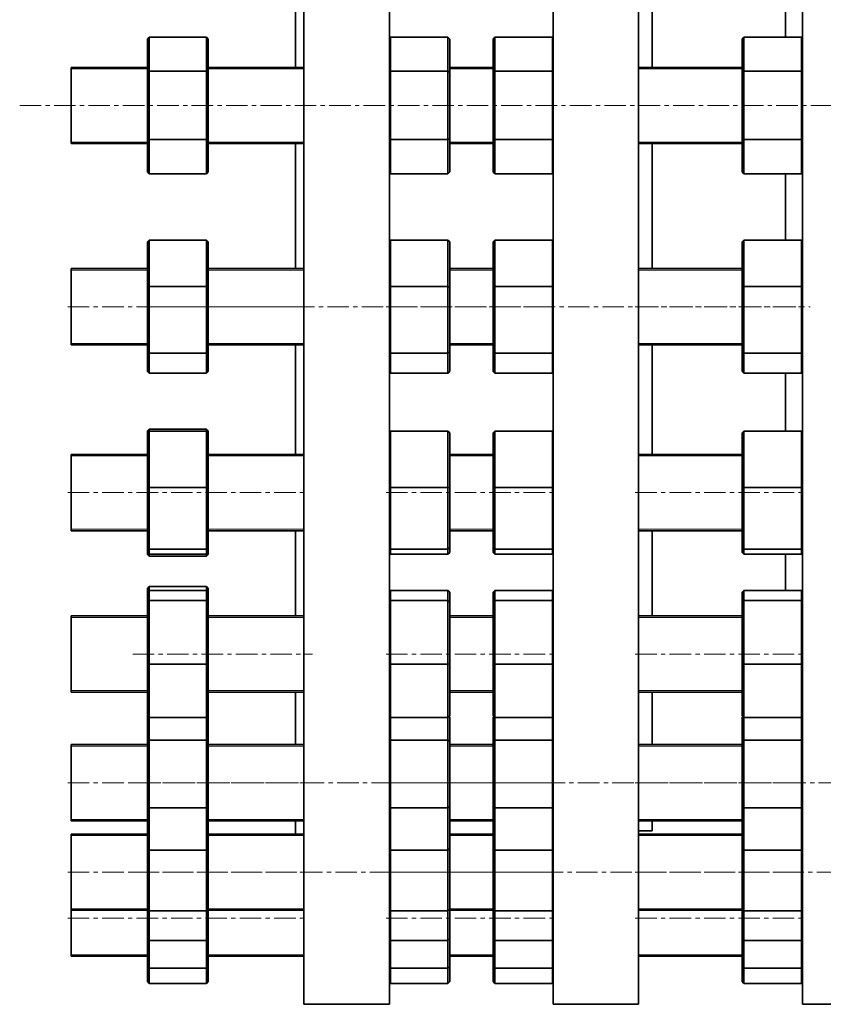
# Model space of a CAD drawing. Header units: millimetres. Extents: x -748 to 1215, y 1 to 1257.
# Tile 1 of 6: x -747 to -272, y 72 to 655. Entities that reach past the tile are written whole.
import ezdxf

# ---------------------------------------------------------------- set-up
doc = ezdxf.new("R2010")
doc.units = ezdxf.units.MM
doc.linetypes.add('CENTERX2', pattern=[20.32, 12.7, -2.54, 2.54, -2.54])
doc.layers.add('NOTE', color=7, linetype='Continuous')

msp = doc.modelspace()

# ---------------------------------------------------------------- linework, layer by layer
at = {"color": 7, "linetype": 'Continuous', "lineweight": 35}
for p, q in [((-584.04, 626.45), (-584.04, 664.97)), ((-579.04, 72.47), (-579.04, 664.97)), ((-528.54, 72.47), (-528.54, 664.97)), ((-431.79, 72.47), (-431.79, 664.97)), ((-381.29, 72.47), (-381.29, 664.97)), ((-373.29, 626.45), (-373.29, 664.97)), ((-294.54, 644.37), (-294.54, 664.97)), ((-284.54, 72.47), (-284.54, 664.97)), ((-671.54, 643.21), (-670.54, 644.37)), ((-671.54, 623.58), (-671.54, 643.21)), ((-670.54, 644.37), (-670.54, 624.16)), ((-636.54, 644.37), (-670.54, 644.37)), ((-636.54, 624.16), (-636.54, 644.37)), ((-635.54, 643.21), (-636.54, 644.37)), ((-635.54, 643.21), (-635.54, 623.58)), ((-528.54, 643.66), (-527.93, 644.37)), ((-527.93, 644.37), (-527.93, 624.16)), ((-493.93, 644.37), (-527.93, 644.37)), ((-493.93, 624.16), (-493.93, 644.37)), ((-492.93, 643.21), (-493.93, 644.37)), ((-492.93, 643.21), (-492.93, 623.58)), ((-467.2, 643.21), (-466.2, 644.37)), ((-467.2, 623.58), (-467.2, 643.21)), ((-466.2, 644.37), (-466.2, 624.16)), ((-432.2, 644.37), (-466.2, 644.37)), ((-432.2, 624.16), (-432.2, 644.37)), ((-431.79, 643.9), (-432.2, 644.37)), ((-320.12, 643.21), (-319.12, 644.37)), ((-320.12, 623.58), (-320.12, 643.21)), ((-319.12, 644.37), (-319.12, 624.16)), ((-285.12, 644.37), (-319.12, 644.37)), ((-285.12, 624.16), (-285.12, 644.37)), ((-284.54, 643.7), (-285.12, 644.37)), ((-671.54, 626.45), (-716.54, 626.45)), ((-716.54, 581.45), (-716.54, 626.45)), ((-671.54, 623.58), (-670.54, 624.16)), ((-671.54, 584.32), (-671.54, 623.58)), ((-670.54, 624.16), (-670.54, 583.75)), ((-636.54, 624.16), (-670.54, 624.16)), ((-636.54, 624.16), (-635.54, 623.58)), ((-636.54, 583.75), (-636.54, 624.16)), ((-579.04, 626.45), (-635.54, 626.45)), ((-635.54, 623.58), (-635.54, 584.32)), ((-528.54, 623.81), (-527.93, 624.16)), ((-527.93, 624.16), (-527.93, 583.75)), ((-493.93, 624.16), (-527.93, 624.16)), ((-493.93, 583.75), (-493.93, 624.16)), ((-493.93, 624.16), (-492.93, 623.58)), ((-467.2, 626.45), (-492.93, 626.45)), ((-492.93, 623.58), (-492.93, 584.32)), ((-467.2, 623.58), (-466.2, 624.16)), ((-467.2, 584.32), (-467.2, 623.58)), ((-432.2, 624.16), (-466.2, 624.16)), ((-466.2, 624.16), (-466.2, 583.75)), ((-432.2, 624.16), (-431.79, 623.92)), ((-432.2, 583.75), (-432.2, 624.16)), ((-320.12, 626.45), (-381.29, 626.45)), ((-320.12, 623.58), (-319.12, 624.16)), ((-320.12, 584.32), (-320.12, 623.58)), ((-319.12, 624.16), (-319.12, 583.75)), ((-285.12, 624.16), (-319.12, 624.16)), ((-285.12, 583.75), (-285.12, 624.16)), ((-285.12, 624.16), (-284.54, 623.83)), ((-671.54, 564.69), (-671.54, 584.32)), ((-671.54, 584.32), (-670.54, 583.75)), ((-670.54, 583.75), (-670.54, 563.54)), ((-636.54, 583.75), (-670.54, 583.75)), ((-636.54, 583.75), (-635.54, 584.32)), ((-636.54, 563.54), (-636.54, 583.75)), ((-635.54, 584.32), (-635.54, 564.69)), ((-528.54, 584.1), (-527.93, 583.75)), ((-493.93, 583.75), (-527.93, 583.75)), ((-527.93, 583.75), (-527.93, 563.54)), ((-493.93, 583.75), (-492.93, 584.32)), ((-493.93, 563.54), (-493.93, 583.75)), ((-492.93, 584.32), (-492.93, 564.69)), ((-467.2, 564.69), (-467.2, 584.32)), ((-467.2, 584.32), (-466.2, 583.75)), ((-466.2, 583.75), (-466.2, 563.54)), ((-432.2, 583.75), (-466.2, 583.75)), ((-432.2, 583.75), (-431.79, 583.98)), ((-432.2, 563.54), (-432.2, 583.75)), ((-320.12, 584.32), (-319.12, 583.75)), ((-320.12, 564.69), (-320.12, 584.32)), ((-319.12, 583.75), (-319.12, 563.54)), ((-285.12, 583.75), (-319.12, 583.75)), ((-285.12, 583.75), (-284.54, 584.08)), ((-285.12, 563.54), (-285.12, 583.75)), ((-716.54, 581.45), (-671.54, 581.45)), ((-635.54, 581.45), (-579.04, 581.45)), ((-584.04, 507.47), (-584.04, 581.45)), ((-492.93, 581.45), (-467.2, 581.45)), ((-381.29, 581.45), (-320.12, 581.45)), ((-373.29, 507.47), (-373.29, 581.45)), ((-670.54, 563.54), (-671.54, 564.69)), ((-636.54, 563.54), (-670.54, 563.54)), ((-636.54, 563.54), (-635.54, 564.69)), ((-527.93, 563.54), (-528.54, 564.24)), ((-493.93, 563.54), (-527.93, 563.54)), ((-493.93, 563.54), (-492.93, 564.69)), ((-466.2, 563.54), (-467.2, 564.69)), ((-432.2, 563.54), (-466.2, 563.54)), ((-432.2, 563.54), (-431.79, 564.01)), ((-319.12, 563.54), (-320.12, 564.69)), ((-285.12, 563.54), (-319.12, 563.54)), ((-294.54, 524.37), (-294.54, 563.54)), ((-285.12, 563.54), (-284.54, 564.21)), ((-671.54, 523.25), (-670.54, 524.37)), ((-670.54, 524.37), (-670.54, 496.88)), ((-636.54, 524.37), (-670.54, 524.37)), ((-636.54, 496.88), (-636.54, 524.37)), ((-635.54, 523.25), (-636.54, 524.37)), ((-528.54, 523.69), (-527.93, 524.37)), ((-527.93, 524.37), (-527.93, 496.88)), ((-493.93, 524.37), (-527.93, 524.37)), ((-493.93, 496.88), (-493.93, 524.37)), ((-492.93, 523.25), (-493.93, 524.37)), ((-467.2, 523.25), (-466.2, 524.37)), ((-466.2, 524.37), (-466.2, 496.88)), ((-432.2, 524.37), (-466.2, 524.37)), ((-432.2, 496.88), (-432.2, 524.37)), ((-431.79, 523.91), (-432.2, 524.37)), ((-320.12, 523.25), (-319.12, 524.37)), ((-319.12, 524.37), (-319.12, 496.88)), ((-285.12, 524.37), (-319.12, 524.37)), ((-285.12, 496.88), (-285.12, 524.37)), ((-284.54, 523.72), (-285.12, 524.37)), ((-671.54, 496.54), (-671.54, 523.25)), ((-635.54, 523.25), (-635.54, 496.54)), ((-492.93, 523.25), (-492.93, 496.54)), ((-467.2, 496.54), (-467.2, 523.25)), ((-320.12, 496.54), (-320.12, 523.25)), ((-671.54, 507.47), (-716.54, 507.47)), ((-716.54, 462.47), (-716.54, 507.47)), ((-579.04, 507.47), (-635.54, 507.47)), ((-467.2, 507.47), (-492.93, 507.47)), ((-320.12, 507.47), (-381.29, 507.47)), ((-671.54, 496.54), (-670.54, 496.88)), ((-671.54, 458.27), (-671.54, 496.54)), ((-670.54, 496.88), (-670.54, 457.48)), ((-636.54, 496.88), (-670.54, 496.88)), ((-636.54, 457.48), (-636.54, 496.88)), ((-636.54, 496.88), (-635.54, 496.54)), ((-635.54, 496.54), (-635.54, 458.27)), ((-528.54, 496.68), (-527.93, 496.88)), ((-527.93, 496.88), (-527.93, 457.48)), ((-493.93, 496.88), (-527.93, 496.88)), ((-493.93, 457.48), (-493.93, 496.88)), ((-493.93, 496.88), (-492.93, 496.54)), ((-492.93, 496.54), (-492.93, 458.27)), ((-467.2, 496.54), (-466.2, 496.88)), ((-467.2, 458.27), (-467.2, 496.54)), ((-466.2, 496.88), (-466.2, 457.48)), ((-432.2, 496.88), (-466.2, 496.88)), ((-432.2, 457.48), (-432.2, 496.88)), ((-432.2, 496.88), (-431.79, 496.75)), ((-320.12, 496.54), (-319.12, 496.88)), ((-320.12, 458.27), (-320.12, 496.54)), ((-285.12, 496.88), (-319.12, 496.88)), ((-319.12, 496.88), (-319.12, 457.48)), ((-285.12, 496.88), (-284.54, 496.69)), ((-285.12, 457.48), (-285.12, 496.88)), ((-716.54, 462.47), (-671.54, 462.47)), ((-635.54, 462.47), (-579.04, 462.47)), ((-584.04, 397.52), (-584.04, 462.47)), ((-492.93, 462.47), (-467.2, 462.47)), ((-381.29, 462.47), (-320.12, 462.47)), ((-373.29, 397.52), (-373.29, 462.47)), ((-671.54, 458.27), (-670.54, 457.48)), ((-671.54, 446.7), (-671.54, 458.27)), ((-636.54, 457.48), (-670.54, 457.48)), ((-670.54, 457.48), (-670.54, 445.57)), ((-636.54, 457.48), (-635.54, 458.27)), ((-636.54, 445.57), (-636.54, 457.48)), ((-635.54, 458.27), (-635.54, 446.7)), ((-528.54, 457.96), (-527.93, 457.48)), ((-493.93, 457.48), (-527.93, 457.48)), ((-527.93, 457.48), (-527.93, 445.57)), ((-493.93, 457.48), (-492.93, 458.27)), ((-493.93, 445.57), (-493.93, 457.48)), ((-492.93, 458.27), (-492.93, 446.7)), ((-467.2, 458.27), (-466.2, 457.48)), ((-467.2, 446.7), (-467.2, 458.27)), ((-432.2, 457.48), (-466.2, 457.48)), ((-466.2, 457.48), (-466.2, 445.57)), ((-432.2, 457.48), (-431.79, 457.8)), ((-432.2, 445.57), (-432.2, 457.48)), ((-320.12, 458.27), (-319.12, 457.48)), ((-320.12, 446.7), (-320.12, 458.27)), ((-285.12, 457.48), (-319.12, 457.48)), ((-319.12, 457.48), (-319.12, 445.57)), ((-285.12, 457.48), (-284.54, 457.94)), ((-285.12, 445.57), (-285.12, 457.48)), ((-670.54, 445.57), (-671.54, 446.7)), ((-636.54, 445.57), (-670.54, 445.57)), ((-636.54, 445.57), (-635.54, 446.7)), ((-527.93, 445.57), (-528.54, 446.26)), ((-493.93, 445.57), (-527.93, 445.57)), ((-493.93, 445.57), (-492.93, 446.7)), ((-466.2, 445.57), (-467.2, 446.7)), ((-432.2, 445.57), (-466.2, 445.57)), ((-432.2, 445.57), (-431.79, 446.03)), ((-319.12, 445.57), (-320.12, 446.7)), ((-285.12, 445.57), (-319.12, 445.57)), ((-294.54, 411.43), (-294.54, 445.57)), ((-285.12, 445.57), (-284.54, 446.22)), ((-670.54, 412.64), (-671.54, 411.56)), ((-671.54, 410.39), (-671.54, 411.56)), ((-671.54, 410.39), (-670.54, 411.43)), ((-671.54, 377.95), (-671.54, 410.39)), ((-670.54, 412.64), (-670.54, 411.43)), ((-636.54, 412.64), (-670.54, 412.64)), ((-670.54, 411.43), (-670.54, 378.04)), ((-636.54, 411.43), (-670.54, 411.43)), ((-636.54, 411.43), (-636.54, 412.64)), ((-635.54, 411.56), (-636.54, 412.64)), ((-636.54, 378.04), (-636.54, 411.43)), ((-635.54, 410.39), (-636.54, 411.43)), ((-635.54, 411.56), (-635.54, 410.39)), ((-635.54, 410.39), (-635.54, 377.95)), ((-528.54, 410.79), (-527.93, 411.43)), ((-527.93, 411.43), (-527.93, 378.04)), ((-493.93, 411.43), (-527.93, 411.43)), ((-493.93, 378.04), (-493.93, 411.43)), ((-492.93, 410.39), (-493.93, 411.43)), ((-492.93, 410.39), (-492.93, 377.95)), ((-467.2, 410.39), (-466.2, 411.43)), ((-467.2, 377.95), (-467.2, 410.39)), ((-466.2, 411.43), (-466.2, 378.04)), ((-432.2, 411.43), (-466.2, 411.43)), ((-432.2, 378.04), (-432.2, 411.43)), ((-431.79, 411), (-432.2, 411.43)), ((-320.12, 410.39), (-319.12, 411.43)), ((-320.12, 377.95), (-320.12, 410.39)), ((-319.12, 411.43), (-319.12, 378.04)), ((-285.12, 411.43), (-319.12, 411.43)), ((-285.12, 378.04), (-285.12, 411.43)), ((-284.54, 410.83), (-285.12, 411.43)), ((-671.54, 397.52), (-716.54, 397.52)), ((-716.54, 352.52), (-716.54, 397.52)), ((-579.04, 397.52), (-635.54, 397.52)), ((-467.2, 397.52), (-492.93, 397.52)), ((-320.12, 397.52), (-381.29, 397.52)), ((-671.54, 377.95), (-670.54, 378.04)), ((-671.54, 342.58), (-671.54, 377.95)), ((-636.54, 378.04), (-670.54, 378.04)), ((-670.54, 378.04), (-670.54, 341.62)), ((-636.54, 341.62), (-636.54, 378.04)), ((-636.54, 378.04), (-635.54, 377.95)), ((-635.54, 377.95), (-635.54, 342.58)), ((-528.54, 377.98), (-527.93, 378.04)), ((-493.93, 378.04), (-527.93, 378.04)), ((-527.93, 378.04), (-527.93, 341.62)), ((-493.93, 341.62), (-493.93, 378.04)), ((-493.93, 378.04), (-492.93, 377.95)), ((-492.93, 377.95), (-492.93, 342.58)), ((-467.2, 377.95), (-466.2, 378.04)), ((-467.2, 342.58), (-467.2, 377.95)), ((-466.2, 378.04), (-466.2, 341.62)), ((-432.2, 378.04), (-466.2, 378.04)), ((-432.2, 341.62), (-432.2, 378.04)), ((-432.2, 378.04), (-431.79, 378)), ((-320.12, 377.95), (-319.12, 378.04)), ((-320.12, 342.58), (-320.12, 377.95)), ((-319.12, 378.04), (-319.12, 341.62)), ((-285.12, 378.04), (-319.12, 378.04)), ((-285.12, 341.62), (-285.12, 378.04)), ((-285.12, 378.04), (-284.54, 377.99)), ((-716.54, 352.52), (-671.54, 352.52)), ((-635.54, 352.52), (-579.04, 352.52)), ((-584.04, 302.1), (-584.04, 352.52)), ((-492.93, 352.52), (-467.2, 352.52)), ((-381.29, 352.52), (-320.12, 352.52)), ((-373.29, 302.1), (-373.29, 352.52)), ((-671.54, 342.58), (-670.54, 341.62)), ((-671.54, 339.64), (-671.54, 342.58)), ((-670.54, 338.6), (-671.54, 339.64)), ((-671.54, 338.47), (-671.54, 339.64)), ((-671.54, 338.47), (-670.54, 337.4)), ((-636.54, 341.62), (-670.54, 341.62)), ((-670.54, 341.62), (-670.54, 338.6)), ((-636.54, 338.6), (-670.54, 338.6)), ((-670.54, 338.6), (-670.54, 337.4)), ((-636.54, 341.62), (-635.54, 342.58)), ((-636.54, 338.6), (-636.54, 341.62)), ((-636.54, 338.6), (-635.54, 339.64)), ((-636.54, 337.4), (-636.54, 338.6)), ((-636.54, 337.4), (-635.54, 338.47)), ((-635.54, 342.58), (-635.54, 339.64)), ((-635.54, 339.64), (-635.54, 338.47)), ((-528.54, 342.21), (-527.93, 341.62)), ((-527.93, 338.6), (-528.54, 339.24)), ((-493.93, 341.62), (-527.93, 341.62)), ((-527.93, 341.62), (-527.93, 338.6)), ((-493.93, 338.6), (-527.93, 338.6)), ((-493.93, 341.62), (-492.93, 342.58)), ((-493.93, 338.6), (-493.93, 341.62)), ((-493.93, 338.6), (-492.93, 339.64)), ((-492.93, 342.58), (-492.93, 339.64)), ((-467.2, 342.58), (-466.2, 341.62)), ((-467.2, 339.64), (-467.2, 342.58)), ((-466.2, 338.6), (-467.2, 339.64)), ((-432.2, 341.62), (-466.2, 341.62)), ((-466.2, 341.62), (-466.2, 338.6)), ((-432.2, 338.6), (-466.2, 338.6)), ((-432.2, 341.62), (-431.79, 342.02)), ((-432.2, 338.6), (-432.2, 341.62)), ((-432.2, 338.6), (-431.79, 339.03)), ((-320.12, 342.58), (-319.12, 341.62)), ((-320.12, 339.64), (-320.12, 342.58)), ((-319.12, 338.6), (-320.12, 339.64)), ((-285.12, 341.62), (-319.12, 341.62)), ((-319.12, 341.62), (-319.12, 338.6)), ((-285.12, 338.6), (-319.12, 338.6)), ((-294.54, 317.22), (-294.54, 338.6)), ((-285.12, 341.62), (-284.54, 342.18)), ((-285.12, 338.6), (-285.12, 341.62)), ((-285.12, 338.6), (-284.54, 339.21)), ((-636.54, 337.4), (-670.54, 337.4)), ((-670.54, 319.56), (-671.54, 318.42)), ((-671.54, 316.15), (-671.54, 318.42)), ((-670.54, 317.22), (-671.54, 316.15)), ((-671.54, 310.3), (-671.54, 316.15)), ((-670.54, 319.56), (-670.54, 317.22)), ((-636.54, 319.56), (-670.54, 319.56)), ((-670.54, 317.22), (-670.54, 311.2)), ((-636.54, 317.22), (-670.54, 317.22)), ((-636.54, 317.22), (-636.54, 319.56)), ((-635.54, 318.42), (-636.54, 319.56)), ((-636.54, 311.2), (-636.54, 317.22)), ((-635.54, 316.15), (-636.54, 317.22)), ((-635.54, 318.42), (-635.54, 316.15)), ((-635.54, 316.15), (-635.54, 310.3)), ((-527.93, 317.22), (-528.54, 316.57)), ((-527.93, 317.22), (-527.93, 311.2)), ((-493.93, 317.22), (-527.93, 317.22)), ((-493.93, 311.2), (-493.93, 317.22)), ((-492.93, 316.15), (-493.93, 317.22)), ((-492.93, 316.15), (-492.93, 310.3)), ((-466.2, 317.22), (-467.2, 316.15)), ((-467.2, 310.3), (-467.2, 316.15)), ((-466.2, 317.22), (-466.2, 311.2)), ((-432.2, 317.22), (-466.2, 317.22)), ((-432.2, 311.2), (-432.2, 317.22)), ((-431.79, 316.78), (-432.2, 317.22)), ((-319.12, 317.22), (-320.12, 316.15)), ((-320.12, 310.3), (-320.12, 316.15)), ((-319.12, 317.22), (-319.12, 311.2)), ((-285.12, 317.22), (-319.12, 317.22)), ((-285.12, 311.2), (-285.12, 317.22)), ((-284.54, 316.6), (-285.12, 317.22)), ((-671.54, 310.3), (-670.54, 311.2)), ((-671.54, 273.75), (-671.54, 310.3)), ((-670.54, 311.2), (-670.54, 273.58)), ((-636.54, 311.2), (-670.54, 311.2)), ((-636.54, 273.58), (-636.54, 311.2)), ((-635.54, 310.3), (-636.54, 311.2)), ((-635.54, 310.3), (-635.54, 273.75)), ((-528.54, 310.65), (-527.93, 311.2)), ((-527.93, 311.2), (-527.93, 273.58)), ((-493.93, 311.2), (-527.93, 311.2)), ((-493.93, 273.58), (-493.93, 311.2)), ((-492.93, 310.3), (-493.93, 311.2)), ((-492.93, 310.3), (-492.93, 273.75)), ((-467.2, 310.3), (-466.2, 311.2)), ((-467.2, 273.75), (-467.2, 310.3)), ((-466.2, 311.2), (-466.2, 273.58)), ((-432.2, 311.2), (-466.2, 311.2)), ((-432.2, 273.58), (-432.2, 311.2)), ((-431.79, 310.83), (-432.2, 311.2)), ((-320.12, 310.3), (-319.12, 311.2)), ((-320.12, 273.75), (-320.12, 310.3)), ((-319.12, 311.2), (-319.12, 273.58)), ((-285.12, 311.2), (-319.12, 311.2)), ((-285.12, 273.58), (-285.12, 311.2)), ((-284.54, 310.67), (-285.12, 311.2)), ((-671.54, 302.1), (-716.54, 302.1)), ((-716.54, 257.1), (-716.54, 302.1)), ((-579.04, 302.1), (-635.54, 302.1)), ((-467.2, 302.1), (-492.93, 302.1)), ((-320.12, 302.1), (-381.29, 302.1)), ((-671.54, 273.75), (-670.54, 273.58)), ((-671.54, 243.06), (-671.54, 273.75)), ((-636.54, 273.58), (-635.54, 273.75)), ((-635.54, 273.75), (-635.54, 243.06)), ((-528.54, 273.68), (-527.93, 273.58)), ((-493.93, 273.58), (-492.93, 273.75)), ((-492.93, 273.75), (-492.93, 243.06)), ((-467.2, 243.06), (-467.2, 273.75)), ((-467.2, 273.75), (-466.2, 273.58)), ((-432.2, 273.58), (-431.79, 273.65)), ((-320.12, 273.75), (-319.12, 273.58)), ((-320.12, 243.06), (-320.12, 273.75)), ((-285.12, 273.58), (-284.54, 273.68)), ((-636.54, 273.58), (-670.54, 273.58)), ((-670.54, 273.58), (-670.54, 241.98)), ((-636.54, 241.98), (-636.54, 273.58)), ((-493.93, 273.58), (-527.93, 273.58)), ((-527.93, 273.58), (-527.93, 241.98)), ((-493.93, 241.98), (-493.93, 273.58)), ((-466.2, 273.58), (-466.2, 241.98)), ((-432.2, 273.58), (-466.2, 273.58)), ((-432.2, 241.98), (-432.2, 273.58)), ((-319.12, 273.58), (-319.12, 241.98)), ((-285.12, 273.58), (-319.12, 273.58)), ((-285.12, 241.98), (-285.12, 273.58)), ((-716.54, 257.1), (-671.54, 257.1)), ((-635.54, 257.1), (-579.04, 257.1)), ((-584.04, 226.01), (-584.04, 257.1)), ((-492.93, 257.1), (-467.2, 257.1)), ((-381.29, 257.1), (-320.12, 257.1)), ((-373.29, 226.01), (-373.29, 257.1)), ((-671.54, 243.06), (-670.54, 241.98)), ((-671.54, 242.66), (-671.54, 243.06)), ((-671.36, 242.86), (-671.54, 242.66)), ((-671.21, 242.7), (-671.54, 242.33)), ((-671.54, 242.33), (-671.54, 242.66)), ((-671.54, 227.99), (-671.54, 242.33)), ((-636.54, 241.98), (-670.54, 241.98)), ((-670.54, 241.98), (-670.54, 228.71)), ((-636.54, 241.98), (-635.54, 243.06)), ((-636.54, 228.71), (-636.54, 241.98)), ((-635.54, 242.33), (-635.87, 242.7)), ((-635.54, 242.66), (-635.72, 242.86)), ((-635.54, 243.06), (-635.54, 242.66)), ((-635.54, 242.66), (-635.54, 242.33)), ((-635.54, 242.33), (-635.54, 227.99)), ((-528.54, 242.64), (-527.93, 241.98)), ((-493.93, 241.98), (-527.93, 241.98)), ((-527.93, 241.98), (-527.93, 228.71)), ((-493.93, 241.98), (-492.93, 243.06)), ((-493.93, 228.71), (-493.93, 241.98)), ((-492.93, 242.33), (-493.26, 242.7)), ((-492.93, 242.33), (-492.93, 227.99)), ((-467.2, 243.06), (-466.2, 241.98)), ((-466.87, 242.7), (-467.2, 242.33)), ((-467.2, 227.99), (-467.2, 242.33)), ((-432.2, 241.98), (-466.2, 241.98)), ((-466.2, 241.98), (-466.2, 228.71)), ((-432.2, 241.98), (-431.79, 242.42)), ((-432.2, 228.71), (-432.2, 241.98)), ((-320.12, 243.06), (-319.12, 241.98)), ((-319.79, 242.7), (-320.12, 242.33)), ((-320.12, 227.99), (-320.12, 242.33)), ((-285.12, 241.98), (-319.12, 241.98)), ((-319.12, 241.98), (-319.12, 228.71)), ((-285.12, 241.98), (-284.54, 242.6)), ((-285.12, 228.71), (-285.12, 241.98)), ((-671.54, 227.99), (-670.54, 228.71)), ((-671.54, 189.17), (-671.54, 227.99)), ((-670.54, 228.71), (-670.54, 188.74)), ((-636.54, 228.71), (-670.54, 228.71)), ((-636.54, 188.74), (-636.54, 228.71)), ((-635.54, 227.99), (-636.54, 228.71)), ((-635.54, 227.99), (-635.54, 189.17)), ((-528.54, 228.27), (-527.93, 228.71)), ((-527.93, 228.71), (-527.93, 188.74)), ((-493.93, 228.71), (-527.93, 228.71)), ((-493.93, 188.74), (-493.93, 228.71)), ((-492.93, 227.99), (-493.93, 228.71)), ((-492.93, 227.99), (-492.93, 189.17)), ((-467.2, 227.99), (-466.2, 228.71)), ((-467.2, 189.17), (-467.2, 227.99)), ((-466.2, 228.71), (-466.2, 188.74)), ((-432.2, 228.71), (-466.2, 228.71)), ((-432.2, 188.74), (-432.2, 228.71)), ((-431.79, 228.41), (-432.2, 228.71)), ((-320.12, 227.99), (-319.12, 228.71)), ((-320.12, 189.17), (-320.12, 227.99)), ((-319.12, 228.71), (-319.12, 188.74)), ((-285.12, 228.71), (-319.12, 228.71)), ((-285.12, 188.74), (-285.12, 228.71)), ((-284.54, 228.29), (-285.12, 228.71)), ((-671.54, 226.01), (-716.54, 226.01)), ((-716.54, 181.01), (-716.54, 226.01)), ((-579.04, 226.01), (-635.54, 226.01)), ((-467.2, 226.01), (-492.93, 226.01)), ((-320.12, 226.01), (-381.29, 226.01)), ((-671.54, 189.17), (-670.54, 188.74)), ((-671.54, 164.69), (-671.54, 189.17)), ((-670.54, 188.74), (-670.54, 163.55)), ((-636.54, 188.74), (-670.54, 188.74)), ((-636.54, 188.74), (-635.54, 189.17)), ((-636.54, 163.55), (-636.54, 188.74)), ((-635.54, 189.17), (-635.54, 164.69)), ((-528.54, 189), (-527.93, 188.74)), ((-527.93, 188.74), (-527.93, 163.55)), ((-493.93, 188.74), (-527.93, 188.74)), ((-493.93, 188.74), (-492.93, 189.17)), ((-493.93, 163.55), (-493.93, 188.74)), ((-492.93, 189.17), (-492.93, 164.69)), ((-467.2, 189.17), (-466.2, 188.74)), ((-467.2, 164.69), (-467.2, 189.17)), ((-466.2, 188.74), (-466.2, 163.55)), ((-432.2, 188.74), (-466.2, 188.74)), ((-432.2, 188.74), (-431.79, 188.92)), ((-432.2, 163.55), (-432.2, 188.74)), ((-320.12, 164.69), (-320.12, 189.17)), ((-320.12, 189.17), (-319.12, 188.74)), ((-319.12, 188.74), (-319.12, 163.55)), ((-285.12, 188.74), (-319.12, 188.74)), ((-285.12, 188.74), (-284.54, 188.99)), ((-285.12, 163.55), (-285.12, 188.74)), ((-716.54, 181.01), (-671.54, 181.01)), ((-635.54, 181.01), (-579.04, 181.01)), ((-584.04, 173.06), (-584.04, 181.01)), ((-492.93, 181.01), (-467.2, 181.01)), ((-381.29, 181.01), (-320.12, 181.01)), ((-373.29, 174.97), (-373.29, 181.01)), ((-381.29, 174.97), (-373.29, 174.97)), ((-671.54, 173.06), (-716.54, 173.06)), ((-716.54, 128.06), (-716.54, 173.06)), ((-579.04, 173.06), (-635.54, 173.06)), ((-467.2, 173.06), (-492.93, 173.06)), ((-320.12, 173.06), (-381.29, 173.06)), ((-671.54, 164.69), (-670.54, 163.55)), ((-671.54, 128.44), (-671.54, 164.69)), ((-636.54, 163.55), (-670.54, 163.55)), ((-670.54, 163.55), (-670.54, 127.79)), ((-636.54, 163.55), (-635.54, 164.69)), ((-636.54, 127.79), (-636.54, 163.55)), ((-635.54, 164.69), (-635.54, 128.44)), ((-528.54, 164.24), (-527.93, 163.55)), ((-493.93, 163.55), (-527.93, 163.55)), ((-527.93, 163.55), (-527.93, 127.79)), ((-493.93, 163.55), (-492.93, 164.69)), ((-493.93, 127.79), (-493.93, 163.55)), ((-492.93, 164.69), (-492.93, 128.44)), ((-467.2, 164.69), (-466.2, 163.55)), ((-467.2, 128.44), (-467.2, 164.69)), ((-432.2, 163.55), (-466.2, 163.55)), ((-466.2, 163.55), (-466.2, 127.79)), ((-432.2, 163.55), (-431.79, 164.01)), ((-432.2, 127.79), (-432.2, 163.55)), ((-320.12, 164.69), (-319.12, 163.55)), ((-320.12, 128.44), (-320.12, 164.69)), ((-285.12, 163.55), (-319.12, 163.55)), ((-319.12, 163.55), (-319.12, 127.79)), ((-285.12, 163.55), (-284.54, 164.21)), ((-285.12, 127.79), (-285.12, 163.55)), ((-671.54, 128.44), (-670.54, 127.79)), ((-671.54, 111.41), (-671.54, 128.44)), ((-636.54, 127.79), (-635.54, 128.44)), ((-635.54, 128.44), (-635.54, 111.41)), ((-528.54, 128.19), (-527.93, 127.79)), ((-493.93, 127.79), (-492.93, 128.44)), ((-492.93, 128.44), (-492.93, 111.41)), ((-467.2, 128.44), (-466.2, 127.79)), ((-467.2, 111.41), (-467.2, 128.44)), ((-320.12, 128.44), (-319.12, 127.79)), ((-320.12, 111.41), (-320.12, 128.44)), ((-285.12, 127.79), (-284.54, 128.17)), ((-716.54, 128.06), (-671.54, 128.06)), ((-716.54, 100.9), (-716.54, 128.06)), ((-636.54, 127.79), (-670.54, 127.79)), ((-670.54, 127.79), (-670.54, 110.26)), ((-636.54, 110.26), (-636.54, 127.79)), ((-635.54, 128.06), (-579.04, 128.06)), ((-493.93, 127.79), (-527.93, 127.79)), ((-527.93, 127.79), (-527.93, 110.26)), ((-493.93, 110.26), (-493.93, 127.79)), ((-492.93, 128.06), (-467.2, 128.06)), ((-432.2, 127.79), (-466.2, 127.79)), ((-466.2, 127.79), (-466.2, 110.26)), ((-432.2, 127.79), (-431.79, 128.06)), ((-432.2, 110.26), (-432.2, 127.79)), ((-381.29, 128.06), (-320.12, 128.06)), ((-285.12, 127.79), (-319.12, 127.79)), ((-319.12, 127.79), (-319.12, 110.26)), ((-285.12, 110.26), (-285.12, 127.79)), ((-671.54, 111.41), (-670.54, 110.26)), ((-671.54, 94.62), (-671.54, 111.41)), ((-636.54, 110.26), (-635.54, 111.41)), ((-635.54, 111.41), (-635.54, 94.62)), ((-528.54, 110.96), (-527.93, 110.26)), ((-493.93, 110.26), (-492.93, 111.41)), ((-492.93, 111.41), (-492.93, 94.62)), ((-467.2, 111.41), (-466.2, 110.26)), ((-467.2, 94.62), (-467.2, 111.41)), ((-432.2, 110.26), (-431.79, 110.73)), ((-320.12, 111.41), (-319.12, 110.26)), ((-320.12, 94.62), (-320.12, 111.41)), ((-285.12, 110.26), (-284.54, 110.92)), ((-636.54, 110.26), (-670.54, 110.26)), ((-670.54, 110.26), (-670.54, 93.78)), ((-636.54, 93.78), (-636.54, 110.26)), ((-493.93, 110.26), (-527.93, 110.26)), ((-527.93, 110.26), (-527.93, 93.78)), ((-493.93, 93.78), (-493.93, 110.26)), ((-432.2, 110.26), (-466.2, 110.26)), ((-466.2, 110.26), (-466.2, 93.78)), ((-432.2, 93.78), (-432.2, 110.26)), ((-285.12, 110.26), (-319.12, 110.26)), ((-319.12, 110.26), (-319.12, 93.78)), ((-285.12, 93.78), (-285.12, 110.26)), ((-716.54, 100.9), (-671.54, 100.9)), ((-635.54, 100.9), (-579.04, 100.9)), ((-492.93, 100.9), (-467.2, 100.9)), ((-381.29, 100.9), (-320.12, 100.9)), ((-671.54, 94.62), (-670.54, 93.78)), ((-671.54, 85.89), (-671.54, 94.62)), ((-636.54, 93.78), (-670.54, 93.78)), ((-670.54, 93.78), (-670.54, 84.78)), ((-636.54, 93.78), (-635.54, 94.62)), ((-636.54, 84.78), (-636.54, 93.78)), ((-635.54, 94.62), (-635.54, 85.89)), ((-528.54, 94.29), (-527.93, 93.78)), ((-493.93, 93.78), (-527.93, 93.78)), ((-527.93, 93.78), (-527.93, 84.78)), ((-493.93, 93.78), (-492.93, 94.62)), ((-493.93, 84.78), (-493.93, 93.78)), ((-492.93, 94.62), (-492.93, 85.89)), ((-467.2, 94.62), (-466.2, 93.78)), ((-467.2, 85.89), (-467.2, 94.62)), ((-432.2, 93.78), (-466.2, 93.78)), ((-466.2, 93.78), (-466.2, 84.78)), ((-432.2, 93.78), (-431.79, 94.12)), ((-432.2, 84.78), (-432.2, 93.78)), ((-320.12, 94.62), (-319.12, 93.78)), ((-320.12, 85.89), (-320.12, 94.62)), ((-285.12, 93.78), (-319.12, 93.78)), ((-319.12, 93.78), (-319.12, 84.78)), ((-285.12, 93.78), (-284.54, 94.27)), ((-285.12, 84.78), (-285.12, 93.78)), ((-671.54, 85.89), (-670.54, 84.78)), ((-636.54, 84.78), (-670.54, 84.78)), ((-636.54, 84.78), (-635.54, 85.89)), ((-528.54, 85.45), (-527.93, 84.78)), ((-493.93, 84.78), (-527.93, 84.78)), ((-493.93, 84.78), (-492.93, 85.89)), ((-467.2, 85.89), (-466.2, 84.78)), ((-432.2, 84.78), (-466.2, 84.78)), ((-432.2, 84.78), (-431.79, 85.23)), ((-320.12, 85.89), (-319.12, 84.78)), ((-285.12, 84.78), (-319.12, 84.78)), ((-285.12, 84.78), (-284.54, 85.42)), ((-579.04, 72.47), (-528.54, 72.47)), ((-431.79, 72.47), (-381.29, 72.47)), ((-284.54, 72.47), (-234.04, 72.47))]:
    msp.add_line(p, q, dxfattribs=at)
at = {"color": 7, "linetype": 'Continuous', "lineweight": 18}
for p, q in [((-671.54, 625.63), (-716.54, 625.63)), ((-579.04, 625.63), (-635.54, 625.63)), ((-467.2, 625.63), (-492.93, 625.63)), ((-320.12, 625.63), (-381.29, 625.63)), ((-716.54, 582.28), (-671.54, 582.28)), ((-635.54, 582.28), (-579.04, 582.28)), ((-492.93, 582.28), (-467.2, 582.28)), ((-381.29, 582.28), (-320.12, 582.28)), ((-671.54, 506.64), (-716.54, 506.64)), ((-579.04, 506.64), (-635.54, 506.64)), ((-467.2, 506.64), (-492.93, 506.64)), ((-320.12, 506.64), (-381.29, 506.64)), ((-716.54, 463.3), (-671.54, 463.3)), ((-635.54, 463.3), (-579.04, 463.3)), ((-492.93, 463.3), (-467.2, 463.3)), ((-381.29, 463.3), (-320.12, 463.3)), ((-671.54, 396.69), (-716.54, 396.69)), ((-579.04, 396.69), (-635.54, 396.69)), ((-467.2, 396.69), (-492.93, 396.69)), ((-320.12, 396.69), (-381.29, 396.69)), ((-716.54, 353.34), (-671.54, 353.34)), ((-635.54, 353.34), (-579.04, 353.34)), ((-492.93, 353.34), (-467.2, 353.34)), ((-381.29, 353.34), (-320.12, 353.34)), ((-671.54, 301.27), (-716.54, 301.27)), ((-579.04, 301.27), (-635.54, 301.27)), ((-467.2, 301.27), (-492.93, 301.27)), ((-320.12, 301.27), (-381.29, 301.27)), ((-716.54, 257.93), (-671.54, 257.93)), ((-635.54, 257.93), (-579.04, 257.93)), ((-492.93, 257.93), (-467.2, 257.93)), ((-381.29, 257.93), (-320.12, 257.93)), ((-671.54, 225.18), (-716.54, 225.18)), ((-579.04, 225.18), (-635.54, 225.18)), ((-467.2, 225.18), (-492.93, 225.18)), ((-320.12, 225.18), (-381.29, 225.18)), ((-716.54, 181.84), (-671.54, 181.84)), ((-635.54, 181.84), (-579.04, 181.84)), ((-492.93, 181.84), (-467.2, 181.84)), ((-381.29, 181.84), (-320.12, 181.84)), ((-671.54, 172.23), (-716.54, 172.23)), ((-579.04, 172.23), (-635.54, 172.23)), ((-467.2, 172.23), (-492.93, 172.23)), ((-320.12, 172.23), (-381.29, 172.23)), ((-716.54, 128.89), (-671.54, 128.89)), ((-635.54, 128.89), (-579.04, 128.89)), ((-492.93, 128.89), (-467.2, 128.89)), ((-381.29, 128.89), (-320.12, 128.89)), ((-716.54, 101.73), (-671.54, 101.73)), ((-635.54, 101.73), (-579.04, 101.73)), ((-492.93, 101.73), (-467.2, 101.73)), ((-381.29, 101.73), (-320.12, 101.73))]:
    msp.add_line(p, q, dxfattribs=at)
at = {"layer": 'NOTE', "linetype": 'CENTERX2', "lineweight": 18}
for p, q in [((-746.98, 603.95), (-90.68, 603.95)), ((-718.54, 484.97), (-577.04, 484.97)), ((-666.8, 484.97), (-279.85, 484.97)), ((-530.54, 484.97), (-429.79, 484.97)), ((-383.29, 484.97), (-282.54, 484.97)), ((-718.54, 375.02), (-577.04, 375.02)), ((-530.54, 375.02), (-429.79, 375.02)), ((-383.29, 375.02), (-282.54, 375.02)), ((-680.17, 279.6), (-574.04, 279.6)), ((-530.54, 279.6), (-429.79, 279.6)), ((-383.29, 279.6), (-282.54, 279.6)), ((-718.54, 203.51), (-577.04, 203.51)), ((-221.57, 203.51), (-681.75, 203.51)), ((-530.54, 203.51), (-429.79, 203.51)), ((-383.29, 203.51), (-282.54, 203.51)), ((-718.54, 150.56), (-577.04, 150.56)), ((-682.38, 150.56), (-235.54, 150.56)), ((-530.54, 150.56), (-429.79, 150.56)), ((-383.29, 150.56), (-282.54, 150.56)), ((-718.54, 123.4), (-577.04, 123.4)), ((-530.54, 123.4), (-429.79, 123.4)), ((-383.29, 123.4), (-282.54, 123.4))]:
    msp.add_line(p, q, dxfattribs=at)

doc.saveas('drawing.dxf')
